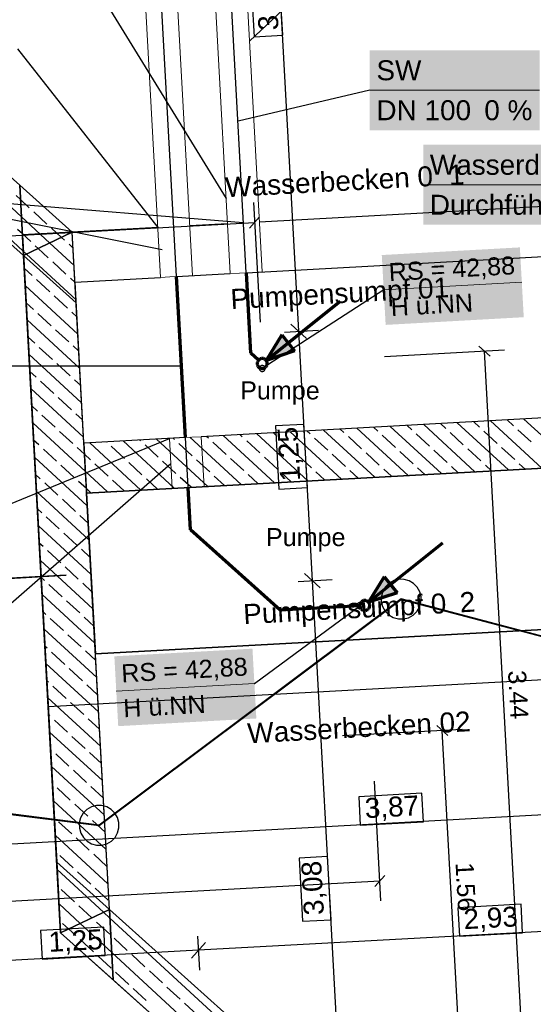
# Model space of a CAD drawing. Extents: x -779 to 790, y -208 to 633.
# Tile 78 of 232: x -199 to -148, y 160 to 259. Entities that reach past the tile are written whole.
import ezdxf
from ezdxf.lldxf.tags import DXFTag

# ---------------------------------------------------------------- set-up
doc = ezdxf.new("R2010")
doc.units = 0
doc.layers.get('0').update_dxf_attribs({"lineweight": 25})
for name, color, linetype, lineweight, true_color in [('01AFU Allgemein Bemaßung-A07F5V4RWF', 7, 'Continuous', 25, 0x848484), ('02 Raster Gebäude-A07F5V4QWF', 7, 'Continuous', 25, 0x848484), ('20 Wasserbecken', 7, 'Continuous', 25, 0x848484), ('20 Zaun innen', 9, 'Continuous', 25, 0x808080), ('ELT Leerrohre', 1, 'Continuous', 35, 0xff0000), ('S_Mass', 150, 'Continuous', 25, 0x007fff), ('S_Schmutzwasser_Grundleitung', 7, 'Continuous', 70, 0x7f5f00), ('X_Mass', 150, 'Continuous', 25, 0x007fff)]:
    doc.layers.add(name, color=color, linetype=linetype, lineweight=lineweight, true_color=true_color)
doc.layers.add('02 Raster Gebäude-A07F5V53WF', color=7, linetype='Continuous', lineweight=13)
doc.layers.add('X_Text', color=7, linetype='Continuous', lineweight=25)
doc.styles.get("Standard").update_dxf_attribs({"font": 'arial.ttf'})
tags = doc.linetypes.add('Strichlinie eng', pattern=[0.115, 0.075, -0.04]).pattern_tags.tags
tags[6:7] = [DXFTag(74, 4), DXFTag(75, 0), DXFTag(340, '0'), DXFTag(46, 1.0), DXFTag(50, 0.0), DXFTag(44, 0.0), DXFTag(45, 0.0)]
tags[4:5] = [DXFTag(74, 4), DXFTag(75, 0), DXFTag(340, '0'), DXFTag(46, 1.0), DXFTag(50, 0.0), DXFTag(44, 0.0), DXFTag(45, 0.0)]
tags = doc.linetypes.add('Strichpunkt', pattern=[1, 0.5, -0.25, 0, -0.25]).pattern_tags.tags
tags[10:11] = [DXFTag(74, 4), DXFTag(75, 0), DXFTag(340, '0'), DXFTag(46, 1.0), DXFTag(50, 0.0), DXFTag(44, 0.0), DXFTag(45, 0.0)]
tags[8:9] = [DXFTag(74, 4), DXFTag(75, 0), DXFTag(340, '0'), DXFTag(46, 1.0), DXFTag(50, 0.0), DXFTag(44, 0.0), DXFTag(45, 0.0)]
tags[6:7] = [DXFTag(74, 4), DXFTag(75, 0), DXFTag(340, '0'), DXFTag(46, 1.0), DXFTag(50, 0.0), DXFTag(44, 0.0), DXFTag(45, 0.0)]
tags[4:5] = [DXFTag(74, 4), DXFTag(75, 0), DXFTag(340, '0'), DXFTag(46, 1.0), DXFTag(50, 0.0), DXFTag(44, 0.0), DXFTag(45, 0.0)]
tags = doc.linetypes.add('STRICHPUNKT2', pattern=[12.7, 6.35, -3.175, 0, -3.175]).pattern_tags.tags
tags[10:11] = [DXFTag(74, 4), DXFTag(75, 0), DXFTag(340, '0'), DXFTag(46, 0.0), DXFTag(50, 0.0), DXFTag(44, 0.0), DXFTag(45, 0.0)]
tags[8:9] = [DXFTag(74, 4), DXFTag(75, 0), DXFTag(340, '0'), DXFTag(46, 0.0), DXFTag(50, 0.0), DXFTag(44, 0.0), DXFTag(45, 0.0)]
tags[6:7] = [DXFTag(74, 4), DXFTag(75, 0), DXFTag(340, '0'), DXFTag(46, 0.0), DXFTag(50, 0.0), DXFTag(44, 0.0), DXFTag(45, 0.0)]
tags[4:5] = [DXFTag(74, 4), DXFTag(75, 0), DXFTag(340, '0'), DXFTag(46, 0.0), DXFTag(50, 0.0), DXFTag(44, 0.0), DXFTag(45, 0.0)]
tags = doc.linetypes.add('Wipeout_Contour-A07F5V4SWF', pattern=[1, 0, -1]).pattern_tags.tags
tags[6:7] = [DXFTag(74, 4), DXFTag(75, 0), DXFTag(340, '0'), DXFTag(46, 1.0), DXFTag(50, 0.0), DXFTag(44, 0.0), DXFTag(45, 0.0)]
tags[4:5] = [DXFTag(74, 4), DXFTag(75, 0), DXFTag(340, '0'), DXFTag(46, 1.0), DXFTag(50, 0.0), DXFTag(44, 0.0), DXFTag(45, 0.0)]

# ---------------------------------------------------------------- blocks, each defined once
blk = doc.blocks.new('Referenz-A07F5V4VWF', base_point=(-401.415, -176.34))
at = {"color": 0, "linetype": 'ByBlock', "lineweight": -2, "ltscale": 12.5}
for p, q in [((-199.009, 242.22), (-213.107, 254.855)), ((-198.622, 235.158), (-217.987, 252.513)), ((-217.987, 252.513), (-198.622, 235.158)), ((-212.72, 247.793), (-198.622, 235.158)), ((-199.009, 242.22), (-198.622, 235.158)), ((-193.742, 237.5), (-199.009, 242.22)), ((-198.622, 235.158), (-199.009, 242.22)), ((-198.622, 235.158), (-193.742, 237.5)), ((-193.742, 237.5), (-198.622, 235.158)), ((-193.356, 230.438), (-193.742, 237.5)), ((-176.329, 233.444), (-136.17, 235.642)), ((-194.913, 167.373), (-198.622, 235.158)), ((-198.622, 235.158), (-194.913, 167.373)), ((-198.622, 235.158), (-193.356, 230.438)), ((-193.356, 230.438), (-198.622, 235.158)), ((-198.622, 235.158), (-195.3, 174.435)), ((-193.469, 232.506), (-184.917, 232.974)), ((-183.319, 233.062), (-177.937, 233.356)), ((-192.587, 216.392), (-193.469, 232.506)), ((-190.033, 169.715), (-193.356, 230.438)), ((-135.289, 219.527), (-180.836, 217.035)), ((-135.289, 219.527), (-180.836, 217.035)), ((-182.434, 216.947), (-192.587, 216.392)), ((-182.434, 216.947), (-192.587, 216.392)), ((-192.587, 216.392), (-192.314, 211.398)), ((-192.314, 211.398), (-135.015, 214.534)), ((-192.314, 211.398), (-135.015, 214.534)), ((-191.432, 195.284), (-192.314, 211.398)), ((-134.134, 198.419), (-191.432, 195.284)), ((-195.3, 174.435), (-190.033, 169.715)), ((-195.3, 174.435), (-194.913, 167.373)), ((-190.033, 169.715), (-195.3, 174.435)), ((-190.033, 169.715), (-194.913, 167.373)), ((-194.913, 167.373), (-190.033, 169.715)), ((-189.647, 162.653), (-190.033, 169.715)), ((-149.494, 133.381), (-190.033, 169.715)), ((-190.033, 169.715), (-189.647, 162.653)), ((-151.53, 128.491), (-194.913, 167.373)), ((-194.913, 167.373), (-149.107, 126.32)), ((-194.913, 167.373), (-189.647, 162.653)), ((-189.647, 162.653), (-152.831, 129.657))]:
    blk.add_line(p, q, dxfattribs=at)
at = {"layer": '01AFU Allgemein Bemaßung-A07F5V4RWF', "color": 0, "lineweight": -2}
for p, q in [((-174.747, 294.215), (-171.101, 227.584)), ((-172.505, 227.507), (-169.104, 227.694)), ((-170.311, 226.876), (-171.891, 228.292)), ((-171.101, 227.584), (-169.735, 202.617)), ((-168.945, 201.909), (-170.525, 203.325)), ((-171.139, 202.54), (-167.737, 202.726)), ((-169.735, 202.617), (-166.367, 141.076)), ((-123.134, 180.454), (-200.406, 176.225)), ((-122.566, 168.83), (-181.124, 165.626)), ((-181.201, 167.03), (-181.015, 163.628)), ((-181.124, 165.626), (-206.09, 164.26)), ((-181.832, 164.836), (-180.416, 166.416))]:
    blk.add_line(p, q, dxfattribs=at)
at = {"layer": '01AFU Allgemein Bemaßung-A07F5V4RWF', "color": 0, "linetype": 'Wipeout_Contour-A07F5V4SWF', "lineweight": -2, "ltscale": 1.625}
for p, q in [((-175.95, 264.423), (-175.547, 257.067)), ((-172.694, 257.223), (-173.097, 264.579)), ((-175.547, 257.067), (-172.694, 257.223)), ((-170.562, 218.264), (-173.416, 218.108)), ((-173.416, 218.108), (-173.069, 211.784)), ((-170.216, 211.94), (-170.562, 218.264)), ((-173.069, 211.784), (-170.216, 211.94)), ((-158.762, 181.337), (-165.087, 180.991)), ((-165.087, 180.991), (-164.931, 178.138)), ((-158.606, 178.484), (-158.762, 181.337)), ((-164.931, 178.138), (-158.606, 178.484)), ((-168.196, 175.01), (-171.049, 174.854)), ((-171.049, 174.854), (-170.703, 168.53)), ((-167.849, 168.686), (-168.196, 175.01)), ((-148.837, 170.225), (-155.162, 169.879)), ((-155.162, 169.879), (-155.006, 167.026)), ((-148.681, 167.372), (-148.837, 170.225)), ((-170.703, 168.53), (-167.849, 168.686)), ((-190.599, 167.94), (-196.924, 167.594)), ((-196.924, 167.594), (-196.768, 164.741)), ((-190.443, 165.087), (-190.599, 167.94)), ((-155.006, 167.026), (-148.681, 167.372)), ((-196.768, 164.741), (-190.443, 165.087))]:
    blk.add_line(p, q, dxfattribs=at)
at = {"layer": '02 Raster Gebäude-A07F5V4QWF', "color": 0, "linetype": 'Strichpunkt', "lineweight": -2, "ltscale": 0.405}
blk.add_line((-201.836, 202.755), (-194.368, 203.164), dxfattribs=at)
at = {"layer": '20 Wasserbecken', "color": 0, "linetype": 'Strichlinie eng', "lineweight": -2, "ltscale": 0.21125}
for p, q in [((-198.622, 235.158), (-217.987, 252.513)), ((-131.45, 240.908), (-175.016, 238.524)), ((-185.191, 237.967), (-198.736, 237.226)), ((-178.211, 238.349), (-181.996, 238.142)), ((-198.736, 237.226), (-196.152, 190.017)), ((-176.329, 233.444), (-136.17, 235.642)), ((-194.913, 167.373), (-198.622, 235.158)), ((-193.469, 232.506), (-184.917, 232.974)), ((-183.319, 233.062), (-177.937, 233.356)), ((-192.587, 216.392), (-193.469, 232.506)), ((-135.289, 219.527), (-180.836, 217.035)), ((-182.434, 216.947), (-192.587, 216.392)), ((-135.015, 214.534), (-192.314, 211.398)), ((-192.314, 211.398), (-191.432, 195.284)), ((-191.432, 195.284), (-134.134, 198.419)), ((-196.152, 190.017), (-128.867, 193.699)), ((-149.107, 126.32), (-194.913, 167.373))]:
    blk.add_line(p, q, dxfattribs=at)
at = {"layer": '20 Wasserbecken', "color": 0, "lineweight": -2}
for p, q in [((-217.987, 252.513), (-198.622, 235.158)), ((-198.835, 239.047), (-212.954, 252.067)), ((-198.647, 235.609), (-212.766, 248.628)), ((-193.742, 237.5), (-199.009, 242.22)), ((-198.929, 240.767), (-199.369, 241.172)), ((-198.046, 239.952), (-198.929, 240.767)), ((-196.281, 238.325), (-197.604, 239.545)), ((-195.988, 236.422), (-198.835, 239.047)), ((-198.741, 237.328), (-199.232, 237.78)), ((-194.824, 236.981), (-195.84, 237.918)), ((-197.908, 236.56), (-198.741, 237.328)), ((-194.516, 236.697), (-194.824, 236.981)), ((-192.587, 216.392), (-193.742, 237.5)), ((-198.317, 235.305), (-198.647, 235.609)), ((-197.153, 235.863), (-197.467, 236.153)), ((-196.144, 234.933), (-197.153, 235.863)), ((-193.561, 234.184), (-195.988, 236.422)), ((-193.655, 235.903), (-194.075, 236.291)), ((-198.622, 235.158), (-194.913, 167.373)), ((-193.373, 230.745), (-198.317, 235.305)), ((-197.771, 233.168), (-198.553, 233.89)), ((-194.379, 233.306), (-195.702, 234.526)), ((-196.006, 231.541), (-197.33, 232.761)), ((-193.467, 232.465), (-193.938, 232.899)), ((-193.185, 227.307), (-198.459, 232.17)), ((-194.242, 229.914), (-195.565, 231.134)), ((-197.633, 229.776), (-198.365, 230.451)), ((-192.997, 223.868), (-198.271, 228.732)), ((-195.869, 228.149), (-197.192, 229.37)), ((-193.279, 229.026), (-193.8, 229.507)), ((-194.104, 226.522), (-195.428, 227.742)), ((-197.496, 226.385), (-198.177, 227.012)), ((-195.731, 224.757), (-197.055, 225.978)), ((-193.091, 225.588), (-193.663, 226.115)), ((-192.808, 220.43), (-198.083, 225.293)), ((-193.967, 223.13), (-195.29, 224.351)), ((-197.358, 222.993), (-197.989, 223.574)), ((-192.62, 216.991), (-197.895, 221.855)), ((-195.594, 221.366), (-196.917, 222.586)), ((-192.902, 222.149), (-193.526, 222.723)), ((-193.829, 219.739), (-195.153, 220.959)), ((-197.221, 219.601), (-197.8, 220.135)), ((-195.456, 217.974), (-196.78, 219.194)), ((-192.714, 218.71), (-193.388, 219.332)), ((-135.289, 219.527), (-180.836, 217.035)), ((-192.432, 213.553), (-197.706, 218.416)), ((-160.138, 213.159), (-165.265, 217.887)), ((-163.166, 217.583), (-163.594, 217.978)), ((-156.796, 213.342), (-161.923, 218.069)), ((-159.774, 217.721), (-160.251, 218.161)), ((-153.453, 213.525), (-158.58, 218.252)), ((-156.382, 217.858), (-156.909, 218.344)), ((-150.111, 213.708), (-155.238, 218.435)), ((-152.991, 217.996), (-153.566, 218.527)), ((-146.768, 213.891), (-151.895, 218.618)), ((-149.599, 218.133), (-150.224, 218.71)), ((-143.426, 214.073), (-148.553, 218.801)), ((-193.692, 216.347), (-195.015, 217.567)), ((-182.434, 216.947), (-192.587, 216.392)), ((-183.517, 216.759), (-183.649, 216.881)), ((-176.85, 212.245), (-181.977, 216.972)), ((-180.125, 216.896), (-180.306, 217.064)), ((-173.508, 212.427), (-178.635, 217.155)), ((-176.733, 217.034), (-176.964, 217.246)), ((-170.166, 212.61), (-175.292, 217.338)), ((-173.341, 217.171), (-173.621, 217.429)), ((-166.823, 212.793), (-171.95, 217.521)), ((-169.949, 217.309), (-170.279, 217.612)), ((-168.185, 215.681), (-169.508, 216.902)), ((-163.481, 212.976), (-168.607, 217.704)), ((-166.558, 217.446), (-166.936, 217.795)), ((-164.793, 215.819), (-166.117, 217.039)), ((-161.401, 215.956), (-162.725, 217.177)), ((-158.01, 216.094), (-159.333, 217.314)), ((-154.618, 216.231), (-155.941, 217.452)), ((-151.226, 216.369), (-152.549, 217.589)), ((-147.834, 216.506), (-149.158, 217.726)), ((-197.084, 216.209), (-197.612, 216.697)), ((-192.526, 215.272), (-193.251, 215.94)), ((-186.878, 211.696), (-192.005, 216.423)), ((-190.3, 216.484), (-190.333, 216.515)), ((-188.535, 214.857), (-189.859, 216.077)), ((-183.535, 211.879), (-188.662, 216.606)), ((-186.908, 216.622), (-186.991, 216.698)), ((-185.144, 214.994), (-186.467, 216.215)), ((-180.193, 212.062), (-185.32, 216.789)), ((-181.752, 215.132), (-183.075, 216.352)), ((-178.36, 215.269), (-179.684, 216.49)), ((-174.968, 215.407), (-176.292, 216.627)), ((-171.577, 215.544), (-172.9, 216.764)), ((-149.461, 214.741), (-150.785, 215.962)), ((-192.244, 210.114), (-197.518, 214.978)), ((-195.319, 214.582), (-196.642, 215.803)), ((-191.927, 214.72), (-192.526, 215.272)), ((-173.204, 213.779), (-174.527, 215)), ((-169.812, 213.917), (-171.135, 215.137)), ((-166.42, 214.054), (-167.744, 215.275)), ((-163.029, 214.192), (-164.352, 215.412)), ((-159.637, 214.329), (-160.96, 215.549)), ((-156.245, 214.467), (-157.568, 215.687)), ((-152.853, 214.604), (-154.177, 215.824)), ((-193.554, 212.955), (-194.878, 214.175)), ((-192.314, 211.398), (-135.015, 214.534)), ((-190.163, 213.092), (-191.486, 214.313)), ((-186.771, 213.23), (-188.094, 214.45)), ((-183.379, 213.367), (-184.703, 214.588)), ((-179.987, 213.505), (-181.311, 214.725)), ((-176.596, 213.642), (-177.919, 214.862)), ((-158.467, 213.25), (-159.196, 213.922)), ((-155.124, 213.433), (-155.804, 214.06)), ((-151.782, 213.616), (-152.412, 214.197)), ((-148.44, 213.799), (-149.02, 214.335)), ((-196.946, 212.818), (-197.424, 213.258)), ((-190.22, 211.513), (-192.432, 213.553)), ((-181.864, 211.97), (-182.938, 212.96)), ((-178.522, 212.153), (-179.546, 213.098)), ((-175.179, 212.336), (-176.154, 213.235)), ((-171.837, 212.519), (-172.763, 213.373)), ((-168.494, 212.702), (-169.371, 213.51)), ((-165.152, 212.885), (-165.979, 213.647)), ((-161.809, 213.068), (-162.587, 213.785)), ((-195.182, 211.19), (-196.505, 212.411)), ((-192.338, 211.833), (-193.113, 212.548)), ((-188.549, 211.604), (-189.722, 212.686)), ((-185.207, 211.787), (-186.33, 212.823)), ((-192.056, 206.675), (-197.33, 211.539)), ((-191.891, 211.421), (-192.338, 211.833)), ((-190.033, 169.715), (-192.314, 211.398)), ((-193.417, 209.563), (-194.74, 210.784)), ((-196.809, 209.426), (-197.236, 209.82)), ((-195.044, 207.799), (-196.368, 209.019)), ((-192.15, 208.395), (-192.976, 209.156)), ((-191.868, 203.237), (-197.142, 208.1)), ((-193.28, 206.171), (-194.603, 207.392)), ((-196.671, 206.034), (-197.048, 206.381)), ((-194.907, 204.407), (-196.23, 205.627)), ((-191.962, 204.956), (-192.838, 205.765)), ((-191.68, 199.798), (-196.954, 204.662)), ((-193.142, 202.78), (-194.466, 204)), ((-196.534, 202.642), (-196.86, 202.943)), ((-194.769, 201.015), (-196.093, 202.235)), ((-191.774, 201.518), (-192.701, 202.373)), ((-191.491, 196.36), (-196.766, 201.223)), ((-193.005, 199.388), (-194.328, 200.608)), ((-196.397, 199.25), (-196.672, 199.504)), ((-194.632, 197.623), (-195.955, 198.844)), ((-191.585, 198.079), (-192.564, 198.981)), ((-191.303, 192.921), (-196.577, 197.785)), ((-192.867, 195.996), (-194.191, 197.217)), ((-196.259, 195.859), (-196.483, 196.065)), ((-194.495, 194.232), (-195.818, 195.452)), ((-191.397, 194.64), (-192.426, 195.589)), ((-191.115, 189.483), (-196.389, 194.346)), ((-192.73, 192.604), (-194.053, 193.825)), ((-196.122, 192.467), (-196.295, 192.627)), ((-191.209, 191.202), (-192.289, 192.198)), ((-194.357, 190.84), (-195.681, 192.06)), ((-190.927, 186.044), (-196.201, 190.908)), ((-192.593, 189.213), (-193.916, 190.433)), ((-195.984, 189.075), (-196.107, 189.188)), ((-194.22, 187.448), (-195.543, 188.668)), ((-191.021, 187.763), (-192.151, 188.806)), ((-190.739, 182.606), (-196.013, 187.469)), ((-192.455, 185.821), (-193.779, 187.041)), ((-195.847, 185.683), (-195.919, 185.75)), ((-190.833, 184.325), (-192.014, 185.414)), ((-194.082, 184.056), (-195.406, 185.277)), ((-190.551, 179.167), (-195.825, 184.031)), ((-192.318, 182.429), (-193.641, 183.649)), ((-195.709, 182.292), (-195.731, 182.311)), ((-193.945, 180.664), (-195.268, 181.885)), ((-190.645, 180.886), (-191.877, 182.022)), ((-190.362, 175.728), (-195.637, 180.592)), ((-192.18, 179.037), (-193.504, 180.258)), ((-193.807, 177.273), (-195.131, 178.493)), ((-190.457, 177.448), (-191.739, 178.63)), ((-190.174, 172.29), (-195.449, 177.153)), ((-192.043, 175.645), (-193.366, 176.866)), ((-193.67, 173.881), (-194.994, 175.101)), ((-190.278, 174.018), (-191.602, 175.239)), ((-190.618, 169.434), (-195.26, 173.715)), ((-191.905, 172.254), (-193.229, 173.474)), ((-193.533, 170.489), (-194.856, 171.71)), ((-190.141, 170.627), (-191.464, 171.847)), ((-192.947, 168.317), (-195.072, 170.276)), ((-191.783, 168.875), (-193.092, 170.082)), ((-149.494, 133.381), (-190.033, 169.715)), ((-191.768, 168.862), (-191.783, 168.875)), ((-189.986, 168.851), (-190.618, 169.434)), ((-150.411, 132.358), (-189.986, 168.851)), ((-194.112, 167.758), (-194.719, 168.318)), ((-193.395, 167.097), (-194.112, 167.758)), ((-189.798, 165.413), (-192.947, 168.317)), ((-190.003, 167.235), (-191.327, 168.455)), ((-194.913, 167.373), (-189.647, 162.653)), ((-191.631, 165.47), (-192.954, 166.691)), ((-188.239, 165.608), (-189.562, 166.828)), ((-189.866, 163.843), (-191.19, 165.063)), ((-152.013, 130.57), (-189.798, 165.413)), ((-186.474, 163.98), (-187.798, 165.201)), ((-189.647, 162.653), (-152.831, 129.657)), ((-188.101, 162.216), (-189.425, 163.436)), ((-184.71, 162.353), (-186.033, 163.574)), ((-186.337, 160.589), (-187.66, 161.809)), ((-182.945, 160.726), (-184.269, 161.946)), ((-181.181, 159.099), (-182.504, 160.319))]:
    blk.add_line(p, q, dxfattribs=at)
at = {"layer": '01AFU Allgemein Bemaßung-A07F5V4RWF', "color": 0, "linetype": 'ByBlock', "lineweight": -2, "ltscale": 1.625, "char_height": 2.00026, "attachment_point": 1}
for s, insert, rotation in [('{\\fArial;3,33}', (-175.096, 257.637), 93.13197), ('{\\fArial;1,25}', (-172.931, 212.525), 93.13197), ('{\\fArial;3,87}', (-164.533, 180.843), 3.13197), ('{\\fArial;3,08}', (-170.554, 169.083), 93.13197), ('{\\fArial;2,93}', (-154.648, 169.729), 3.13197), ('{\\fArial;1,25}', (-196.182, 167.456), 3.13197)]:
    blk.add_mtext(s, dxfattribs=dict(at, insert=insert, rotation=rotation))
at = {"layer": '01AFU Allgemein Bemaßung-A07F5V4RWF', "color": 0, "linetype": 'ByBlock', "lineweight": -2, "ltscale": 0.21125, "char_height": 2.00026, "attachment_point": 1, "rotation": 3.13197}
for s, insert in [('{\\fArial;Wasserbecken 0}', (-178.493, 243)), ('{\\fArial;1}', (-156.144, 244.223)), ('{\\fArial;Pumpensumpf 01}', (-177.972, 231.809)), ('{\\fArial;Pumpensumpf 0}', (-176.694, 200.26)), ('{\\fArial;2}', (-155.033, 201.445)), ('{\\fArial;Wasserbecken 02}', (-176.279, 188.335))]:
    blk.add_mtext(s, dxfattribs=dict(at, insert=insert))
blk = doc.blocks.new('Referenz-A07F5V59WF', base_point=(-759.499, -206.186))
at = {"layer": '02 Raster Gebäude-A07F5V53WF', "color": 0, "linetype": 'Continuous', "ltscale": 117.000008}
for p, q in [((-234.294, 201.021), (-194.356, 203.206)), ((-191.059, 178.132), (-160.836, 200.776)), ((-160.836, 200.776), (-127.176, 191.881)), ((-226.69, 182.629), (-191.059, 178.132))]:
    blk.add_line(p, q, dxfattribs=at)
at = {"layer": '20 Zaun innen', "color": 0, "linetype": 'Continuous', "lineweight": -2, "ltscale": 225.000015}
for p, q in [((-162.035, 202.376), (-162.408, 202.011)), ((-161.58, 202.632), (-162.035, 202.376)), ((-161.074, 202.761), (-161.58, 202.632)), ((-160.552, 202.755), (-161.074, 202.761)), ((-160.049, 202.614), (-160.552, 202.755)), ((-159.6, 202.348), (-160.049, 202.614)), ((-159.235, 201.975), (-159.6, 202.348)), ((-162.674, 201.562), (-162.815, 201.059)), ((-162.408, 202.011), (-162.674, 201.562)), ((-158.979, 201.52), (-159.235, 201.975)), ((-158.85, 201.014), (-158.979, 201.52)), ((-160.84, 200.797), (-191.065, 178.152)), ((-191.054, 178.111), (-160.831, 200.754)), ((-162.815, 201.059), (-162.821, 200.537)), ((-162.821, 200.537), (-162.692, 200.032)), ((-127.177, 191.902), (-160.84, 200.797)), ((-160.831, 200.754), (-127.175, 191.86)), ((-158.997, 199.989), (-158.856, 200.492)), ((-158.856, 200.492), (-158.85, 201.014)), ((-162.692, 200.032), (-162.436, 199.577)), ((-162.436, 199.577), (-162.071, 199.203)), ((-162.071, 199.203), (-161.622, 198.937)), ((-160.092, 198.919), (-159.636, 199.175)), ((-159.636, 199.175), (-159.263, 199.54)), ((-159.263, 199.54), (-158.997, 199.989)), ((-161.622, 198.937), (-161.119, 198.796)), ((-161.119, 198.796), (-160.597, 198.79)), ((-160.597, 198.79), (-160.092, 198.919)), ((-191.065, 178.152), (-226.697, 182.65)), ((-226.683, 182.608), (-191.054, 178.111)), ((-192.285, 179.712), (-192.652, 179.341)), ((-191.834, 179.975), (-192.285, 179.712)), ((-191.331, 180.113), (-191.834, 179.975)), ((-190.809, 180.116), (-191.331, 180.113)), ((-190.304, 179.983), (-190.809, 180.116)), ((-189.85, 179.725), (-190.304, 179.983)), ((-189.479, 179.358), (-189.85, 179.725)), ((-192.911, 178.887), (-193.043, 178.382)), ((-192.652, 179.341), (-192.911, 178.887)), ((-189.216, 178.907), (-189.479, 179.358)), ((-189.078, 178.403), (-189.216, 178.907)), ((-189.075, 177.881), (-189.078, 178.403)), ((-193.043, 178.382), (-193.041, 177.86)), ((-193.041, 177.86), (-192.903, 177.356)), ((-189.208, 177.376), (-189.075, 177.881)), ((-192.903, 177.356), (-192.639, 176.906)), ((-192.639, 176.906), (-192.268, 176.539)), ((-192.268, 176.539), (-191.815, 176.28)), ((-190.284, 176.288), (-189.833, 176.552)), ((-189.833, 176.552), (-189.466, 176.923)), ((-189.466, 176.923), (-189.208, 177.376)), ((-191.815, 176.28), (-191.31, 176.147)), ((-191.31, 176.147), (-190.788, 176.15)), ((-190.788, 176.15), (-190.284, 176.288))]:
    blk.add_line(p, q, dxfattribs=at)
blk = doc.blocks.new('Maß-A07F5V81WF', base_point=(-311.378, 221.086))
at = {"color": 0, "linetype": 'ByBlock', "lineweight": -2, "ltscale": 0.25}
for p, q in [((-175.617, 240.477), (-174.961, 228.495)), ((-175.007, 239.039), (-176.008, 237.922)), ((-310.877, 231.071), (-175.507, 238.48))]:
    blk.add_line(p, q, dxfattribs=at)
blk = doc.blocks.new('Maß-A07F5V83WF', base_point=(-307.79, 162.674))
at = {"color": 0, "linetype": 'ByBlock', "lineweight": -2, "ltscale": 0.25}
for p, q in [((-162.864, 170.57), (-163.52, 182.552)), ((-307.243, 164.671), (-162.974, 172.567)), ((-162.473, 173.125), (-163.474, 172.008))]:
    blk.add_line(p, q, dxfattribs=at)
blk = doc.blocks.new('Maß-A07F5V85WF', base_point=(-166.709, 156.013))
at = {"color": 0, "linetype": 'ByBlock', "lineweight": -2, "ltscale": 0.25}
for p, q in [((-154.727, 187.735), (-166.709, 187.079)), ((-157.283, 188.126), (-156.166, 187.125)), ((-155.024, 156.56), (-156.724, 187.625)), ((-155.583, 157.061), (-154.465, 156.059)), ((-153.027, 156.669), (-165.009, 156.013))]:
    blk.add_line(p, q, dxfattribs=at)
at = {"color": 0, "linetype": 'ByBlock', "lineweight": -2, "ltscale": 0.25, "insert": (-153.601, 174.473), "char_height": 1.8, "attachment_point": 1, "rotation": 273.1327}
blk.add_mtext('{\\fArial;1.56}', dxfattribs=at)
blk = doc.blocks.new('Maß-A07F5V87WF', base_point=(-162.489, 156.358))
at = {"color": 0, "linetype": 'ByBlock', "lineweight": -2, "ltscale": 0.25}
for p, q in [((-153.063, 226.084), (-151.946, 225.083)), ((-150.507, 225.693), (-162.489, 225.036)), ((-148.74, 156.906), (-152.504, 225.583)), ((-146.743, 157.015), (-158.725, 156.358)), ((-149.299, 157.406), (-148.181, 156.405))]:
    blk.add_line(p, q, dxfattribs=at)
at = {"color": 0, "linetype": 'ByBlock', "lineweight": -2, "ltscale": 0.25, "insert": (-148.353, 193.705), "char_height": 1.8, "attachment_point": 1, "rotation": 273.13736}
blk.add_mtext('{\\fArial;3.44}', dxfattribs=at)

msp = doc.modelspace()

# ---------------------------------------------------------------- linework, layer by layer
at = {"layer": 'ELT Leerrohre', "color": 1, "lineweight": 13, "true_color": 0xff0000}
for p, q in [((-187.99, 288.89), (-184.917, 232.974)), ((-181.722, 233.15), (-184.795, 289.065)), ((-181.01, 289.271), (-177.937, 233.356)), ((-174.741, 233.531), (-177.815, 289.447)), ((-184.917, 232.974), (-183.981, 233.025)), ((-183.981, 233.025), (-182.657, 233.098)), ((-182.657, 233.098), (-181.722, 233.15)), ((-177.937, 233.356), (-177.001, 233.407)), ((-177.001, 233.407), (-175.677, 233.48)), ((-175.677, 233.48), (-174.741, 233.531)), ((-184.031, 216.859), (-183.095, 216.911)), ((-184.031, 216.859), (-183.757, 211.867)), ((-183.095, 216.911), (-181.772, 216.984)), ((-181.772, 216.984), (-180.836, 217.035)), ((-180.562, 212.042), (-180.836, 217.035)), ((-183.757, 211.867), (-182.821, 211.918)), ((-182.821, 211.918), (-181.497, 211.991)), ((-181.497, 211.991), (-180.562, 212.042))]:
    msp.add_line(p, q, dxfattribs=at)
at = {"layer": 'ELT Leerrohre', "color": 1, "linetype": 'STRICHPUNKT2', "lineweight": 25, "ltscale": 0.25, "true_color": 0xff0000}
for p, q in [((-183.319, 233.062), (-186.392, 288.977)), ((-176.339, 233.444), (-179.412, 289.359)), ((-182.159, 211.955), (-182.434, 216.947))]:
    msp.add_line(p, q, dxfattribs=at)
at = {"layer": 'S_Mass'}
for p, q in [((-162.582, 231.723), (-174.74, 223.864)), ((-162.591, 231.728), (-162.592, 231.726)), ((-162.592, 231.726), (-162.592, 231.725)), ((-162.592, 231.725), (-162.592, 231.724)), ((-162.592, 231.724), (-162.592, 231.723)), ((-162.592, 231.723), (-162.592, 231.721)), ((-162.592, 231.721), (-162.592, 231.72)), ((-162.592, 231.72), (-162.591, 231.719)), ((-162.59, 231.729), (-162.591, 231.728)), ((-162.591, 231.719), (-162.59, 231.718)), ((-162.589, 231.731), (-162.59, 231.73)), ((-162.59, 231.73), (-162.59, 231.729)), ((-162.59, 231.718), (-162.59, 231.717)), ((-162.59, 231.717), (-162.589, 231.716)), ((-162.588, 231.731), (-162.589, 231.731)), ((-162.589, 231.716), (-162.588, 231.715)), ((-162.586, 231.732), (-162.588, 231.731)), ((-162.588, 231.715), (-162.587, 231.714)), ((-162.587, 231.714), (-162.585, 231.714)), ((-162.585, 231.733), (-162.586, 231.732)), ((-162.584, 231.733), (-162.585, 231.733)), ((-162.585, 231.714), (-162.584, 231.713)), ((-162.583, 231.733), (-162.584, 231.733)), ((-162.584, 231.713), (-162.583, 231.713)), ((-162.581, 231.733), (-162.583, 231.733)), ((-162.583, 231.713), (-162.582, 231.713)), ((-162.582, 231.713), (-162.58, 231.713)), ((-162.58, 231.733), (-162.581, 231.733)), ((-162.579, 231.733), (-162.58, 231.733)), ((-162.58, 231.713), (-162.579, 231.714)), ((-162.578, 231.732), (-162.579, 231.733)), ((-162.579, 231.714), (-162.578, 231.714)), ((-162.576, 231.731), (-162.578, 231.732)), ((-162.578, 231.714), (-162.577, 231.715)), ((-162.577, 231.715), (-162.576, 231.715)), ((-162.575, 231.731), (-162.576, 231.731)), ((-162.576, 231.715), (-162.575, 231.716)), ((-162.575, 231.73), (-162.575, 231.731)), ((-162.574, 231.729), (-162.575, 231.73)), ((-162.575, 231.716), (-162.574, 231.717)), ((-162.573, 231.727), (-162.574, 231.729)), ((-162.574, 231.717), (-162.573, 231.719)), ((-162.573, 231.726), (-162.573, 231.727)), ((-162.572, 231.725), (-162.573, 231.726)), ((-162.573, 231.72), (-162.572, 231.721)), ((-162.573, 231.719), (-162.573, 231.72)), ((-162.572, 231.724), (-162.572, 231.725)), ((-162.572, 231.722), (-162.572, 231.724)), ((-162.572, 231.721), (-162.572, 231.722)), ((-175.038, 223.904), (-175.04, 223.864)), ((-175.04, 223.864), (-175.038, 223.825)), ((-175.03, 223.942), (-175.038, 223.904)), ((-175.038, 223.825), (-175.03, 223.787)), ((-175.018, 223.979), (-175.03, 223.942)), ((-175.03, 223.787), (-175.018, 223.75)), ((-175, 224.014), (-175.018, 223.979)), ((-175.018, 223.75), (-175, 223.714)), ((-174.978, 224.047), (-175, 224.014)), ((-174.952, 224.077), (-174.978, 224.047)), ((-174.923, 224.102), (-174.952, 224.077)), ((-174.89, 224.124), (-174.923, 224.102)), ((-174.855, 224.142), (-174.89, 224.124)), ((-174.818, 224.154), (-174.855, 224.142)), ((-174.839, 223.877), (-174.84, 223.864)), ((-174.84, 223.864), (-174.839, 223.851)), ((-174.837, 223.89), (-174.839, 223.877)), ((-174.839, 223.851), (-174.837, 223.839)), ((-174.833, 223.903), (-174.837, 223.89)), ((-174.837, 223.839), (-174.833, 223.826)), ((-174.827, 223.914), (-174.833, 223.903)), ((-174.833, 223.826), (-174.827, 223.814)), ((-174.82, 223.925), (-174.827, 223.914)), ((-174.827, 223.814), (-174.82, 223.804)), ((-174.811, 223.935), (-174.82, 223.925)), ((-174.82, 223.804), (-174.811, 223.794)), ((-174.779, 224.162), (-174.818, 224.154)), ((-174.801, 223.944), (-174.811, 223.935)), ((-174.811, 223.794), (-174.801, 223.785)), ((-174.79, 223.951), (-174.801, 223.944)), ((-174.801, 223.785), (-174.79, 223.778)), ((-174.779, 223.957), (-174.79, 223.951)), ((-174.79, 223.778), (-174.779, 223.772)), ((-174.74, 224.164), (-174.779, 224.162)), ((-174.766, 223.961), (-174.779, 223.957)), ((-174.779, 223.772), (-174.766, 223.768)), ((-174.753, 223.964), (-174.766, 223.961)), ((-174.766, 223.768), (-174.753, 223.765)), ((-174.74, 223.964), (-174.753, 223.964)), ((-174.753, 223.765), (-174.74, 223.764)), ((-174.701, 224.162), (-174.74, 224.164)), ((-174.727, 223.964), (-174.74, 223.964)), ((-174.74, 223.764), (-174.727, 223.765)), ((-174.714, 223.961), (-174.727, 223.964)), ((-174.727, 223.765), (-174.714, 223.768)), ((-174.702, 223.957), (-174.714, 223.961)), ((-174.714, 223.768), (-174.702, 223.772)), ((-174.69, 223.951), (-174.702, 223.957)), ((-174.702, 223.772), (-174.69, 223.778)), ((-174.663, 224.154), (-174.701, 224.162)), ((-174.679, 223.944), (-174.69, 223.951)), ((-174.69, 223.778), (-174.679, 223.785)), ((-174.67, 223.935), (-174.679, 223.944)), ((-174.679, 223.785), (-174.67, 223.794)), ((-174.661, 223.925), (-174.67, 223.935)), ((-174.67, 223.794), (-174.661, 223.804)), ((-174.626, 224.142), (-174.663, 224.154)), ((-174.654, 223.914), (-174.661, 223.925)), ((-174.661, 223.804), (-174.654, 223.814)), ((-174.648, 223.903), (-174.654, 223.914)), ((-174.654, 223.814), (-174.648, 223.826)), ((-174.644, 223.89), (-174.648, 223.903)), ((-174.648, 223.826), (-174.644, 223.839)), ((-174.641, 223.877), (-174.644, 223.89)), ((-174.644, 223.839), (-174.641, 223.851)), ((-174.64, 223.864), (-174.641, 223.877)), ((-174.641, 223.851), (-174.64, 223.864)), ((-174.59, 224.124), (-174.626, 224.142)), ((-174.558, 224.102), (-174.59, 224.124)), ((-174.528, 224.077), (-174.558, 224.102)), ((-174.502, 224.047), (-174.528, 224.077)), ((-174.481, 224.014), (-174.502, 224.047)), ((-174.463, 223.979), (-174.481, 224.014)), ((-174.481, 223.714), (-174.463, 223.75)), ((-174.451, 223.942), (-174.463, 223.979)), ((-174.463, 223.75), (-174.451, 223.787)), ((-174.443, 223.904), (-174.451, 223.942)), ((-174.451, 223.787), (-174.443, 223.825)), ((-174.44, 223.864), (-174.443, 223.904)), ((-174.443, 223.825), (-174.44, 223.864)), ((-175, 223.714), (-174.978, 223.682)), ((-174.978, 223.682), (-174.952, 223.652)), ((-174.952, 223.652), (-174.923, 223.626)), ((-174.923, 223.626), (-174.89, 223.605)), ((-174.89, 223.605), (-174.855, 223.587)), ((-174.855, 223.587), (-174.818, 223.575)), ((-174.818, 223.575), (-174.779, 223.567)), ((-174.779, 223.567), (-174.74, 223.564)), ((-174.74, 223.564), (-174.701, 223.567)), ((-174.701, 223.567), (-174.663, 223.575)), ((-174.663, 223.575), (-174.626, 223.587)), ((-174.626, 223.587), (-174.59, 223.605)), ((-174.59, 223.605), (-174.558, 223.626)), ((-174.558, 223.626), (-174.528, 223.652)), ((-174.528, 223.652), (-174.502, 223.682)), ((-174.502, 223.682), (-174.481, 223.714)), ((-175.523, 192.324), (-164.982, 200.115)), ((-165.279, 200.154), (-165.282, 200.115)), ((-165.282, 200.115), (-165.279, 200.076)), ((-165.272, 200.193), (-165.279, 200.154)), ((-165.259, 200.23), (-165.272, 200.193)), ((-165.242, 200.265), (-165.259, 200.23)), ((-165.22, 200.298), (-165.242, 200.265)), ((-165.194, 200.327), (-165.22, 200.298)), ((-165.164, 200.353), (-165.194, 200.327)), ((-165.132, 200.375), (-165.164, 200.353)), ((-165.097, 200.392), (-165.132, 200.375)), ((-165.059, 200.405), (-165.097, 200.392)), ((-165.081, 200.128), (-165.082, 200.115)), ((-165.082, 200.115), (-165.081, 200.102)), ((-165.078, 200.141), (-165.081, 200.128)), ((-165.081, 200.102), (-165.078, 200.089)), ((-165.074, 200.153), (-165.078, 200.141)), ((-165.078, 200.089), (-165.074, 200.077)), ((-165.068, 200.165), (-165.074, 200.153)), ((-165.061, 200.176), (-165.068, 200.165)), ((-165.053, 200.186), (-165.061, 200.176)), ((-165.021, 200.412), (-165.059, 200.405)), ((-165.043, 200.194), (-165.053, 200.186)), ((-165.032, 200.202), (-165.043, 200.194)), ((-165.02, 200.207), (-165.032, 200.202)), ((-164.982, 200.415), (-165.021, 200.412)), ((-165.008, 200.212), (-165.02, 200.207)), ((-164.995, 200.214), (-165.008, 200.212)), ((-164.982, 200.215), (-164.995, 200.214)), ((-164.943, 200.412), (-164.982, 200.415)), ((-164.969, 200.214), (-164.982, 200.215)), ((-164.956, 200.212), (-164.969, 200.214)), ((-164.944, 200.207), (-164.956, 200.212)), ((-164.932, 200.202), (-164.944, 200.207)), ((-164.904, 200.405), (-164.943, 200.412)), ((-164.921, 200.194), (-164.932, 200.202)), ((-164.911, 200.186), (-164.921, 200.194)), ((-164.903, 200.176), (-164.911, 200.186)), ((-164.867, 200.392), (-164.904, 200.405)), ((-164.895, 200.165), (-164.903, 200.176)), ((-164.889, 200.153), (-164.895, 200.165)), ((-164.885, 200.141), (-164.889, 200.153)), ((-164.889, 200.077), (-164.885, 200.089)), ((-164.883, 200.128), (-164.885, 200.141)), ((-164.885, 200.089), (-164.883, 200.102)), ((-164.882, 200.115), (-164.883, 200.128)), ((-164.883, 200.102), (-164.882, 200.115)), ((-164.832, 200.375), (-164.867, 200.392)), ((-164.799, 200.353), (-164.832, 200.375)), ((-164.77, 200.327), (-164.799, 200.353)), ((-164.744, 200.298), (-164.77, 200.327)), ((-164.722, 200.265), (-164.744, 200.298)), ((-164.705, 200.23), (-164.722, 200.265)), ((-164.692, 200.193), (-164.705, 200.23)), ((-164.684, 200.154), (-164.692, 200.193)), ((-164.682, 200.115), (-164.684, 200.154)), ((-164.684, 200.076), (-164.682, 200.115)), ((-165.279, 200.076), (-165.272, 200.037)), ((-165.272, 200.037), (-165.259, 200)), ((-165.259, 200), (-165.242, 199.965)), ((-165.242, 199.965), (-165.22, 199.932)), ((-165.22, 199.932), (-165.194, 199.903)), ((-165.194, 199.903), (-165.164, 199.877)), ((-165.164, 199.877), (-165.132, 199.855)), ((-165.132, 199.855), (-165.097, 199.838)), ((-165.097, 199.838), (-165.059, 199.825)), ((-165.074, 200.077), (-165.068, 200.065)), ((-165.068, 200.065), (-165.061, 200.054)), ((-165.061, 200.054), (-165.053, 200.044)), ((-165.059, 199.825), (-165.021, 199.818)), ((-165.053, 200.044), (-165.043, 200.036)), ((-165.043, 200.036), (-165.032, 200.028)), ((-165.032, 200.028), (-165.02, 200.023)), ((-165.021, 199.818), (-164.982, 199.815)), ((-165.02, 200.023), (-165.008, 200.018)), ((-165.008, 200.018), (-164.995, 200.016)), ((-164.995, 200.016), (-164.982, 200.015)), ((-164.982, 200.015), (-164.969, 200.016)), ((-164.982, 199.815), (-164.943, 199.818)), ((-164.969, 200.016), (-164.956, 200.018)), ((-164.956, 200.018), (-164.944, 200.023)), ((-164.944, 200.023), (-164.932, 200.028)), ((-164.943, 199.818), (-164.904, 199.825)), ((-164.932, 200.028), (-164.921, 200.036)), ((-164.921, 200.036), (-164.911, 200.044)), ((-164.911, 200.044), (-164.903, 200.054)), ((-164.904, 199.825), (-164.867, 199.838)), ((-164.903, 200.054), (-164.895, 200.065)), ((-164.895, 200.065), (-164.889, 200.077)), ((-164.867, 199.838), (-164.832, 199.855)), ((-164.832, 199.855), (-164.799, 199.877)), ((-164.799, 199.877), (-164.77, 199.903)), ((-164.77, 199.903), (-164.744, 199.932)), ((-164.744, 199.932), (-164.722, 199.965)), ((-164.722, 199.965), (-164.705, 200)), ((-164.705, 200), (-164.692, 200.037)), ((-164.692, 200.037), (-164.684, 200.076)), ((-175.532, 192.327), (-175.533, 192.326)), ((-175.533, 192.326), (-175.533, 192.325)), ((-175.533, 192.325), (-175.533, 192.323)), ((-175.533, 192.323), (-175.533, 192.322)), ((-175.533, 192.322), (-175.533, 192.321)), ((-175.533, 192.321), (-175.532, 192.319)), ((-175.531, 192.329), (-175.532, 192.328)), ((-175.532, 192.328), (-175.532, 192.327)), ((-175.532, 192.319), (-175.531, 192.318)), ((-175.53, 192.33), (-175.531, 192.329)), ((-175.531, 192.318), (-175.531, 192.317)), ((-175.531, 192.317), (-175.53, 192.316)), ((-175.529, 192.332), (-175.53, 192.331)), ((-175.53, 192.331), (-175.53, 192.33)), ((-175.53, 192.316), (-175.529, 192.316)), ((-175.527, 192.333), (-175.529, 192.332)), ((-175.529, 192.316), (-175.528, 192.315)), ((-175.528, 192.315), (-175.526, 192.314)), ((-175.526, 192.333), (-175.527, 192.333)), ((-175.525, 192.334), (-175.526, 192.333)), ((-175.526, 192.314), (-175.525, 192.314)), ((-175.524, 192.334), (-175.525, 192.334)), ((-175.525, 192.314), (-175.524, 192.314)), ((-175.522, 192.334), (-175.524, 192.334)), ((-175.524, 192.314), (-175.522, 192.314)), ((-175.521, 192.334), (-175.522, 192.334)), ((-175.522, 192.314), (-175.521, 192.314)), ((-175.52, 192.333), (-175.521, 192.334)), ((-175.521, 192.314), (-175.52, 192.314)), ((-175.519, 192.333), (-175.52, 192.333)), ((-175.52, 192.314), (-175.519, 192.315)), ((-175.517, 192.332), (-175.519, 192.333)), ((-175.519, 192.315), (-175.518, 192.315)), ((-175.518, 192.315), (-175.517, 192.316)), ((-175.516, 192.331), (-175.517, 192.332)), ((-175.517, 192.316), (-175.516, 192.317)), ((-175.515, 192.33), (-175.516, 192.331)), ((-175.516, 192.317), (-175.515, 192.318)), ((-175.515, 192.329), (-175.515, 192.33)), ((-175.514, 192.328), (-175.515, 192.329)), ((-175.515, 192.318), (-175.514, 192.319)), ((-175.514, 192.327), (-175.514, 192.328)), ((-175.513, 192.326), (-175.514, 192.327)), ((-175.514, 192.321), (-175.513, 192.322)), ((-175.514, 192.319), (-175.514, 192.321)), ((-175.513, 192.324), (-175.513, 192.326)), ((-175.513, 192.323), (-175.513, 192.324)), ((-175.513, 192.322), (-175.513, 192.323))]:
    msp.add_line(p, q, dxfattribs=at)
at = {"layer": 'S_Mass', "lineweight": 18}
for p, q in [((-162.582, 231.723), (-148.763, 232.491)), ((-189.342, 191.556), (-175.523, 192.324))]:
    msp.add_line(p, q, dxfattribs=at)
at = {"layer": 'S_Mass', "color": 7, "true_color": 0xffffff}
for points in [[(-148.914, 235.218), (-162.776, 235.218), (-148.957, 235.985)], [(-162.431, 228.996), (-148.914, 235.218), (-162.776, 235.218)], [(-148.569, 228.996), (-162.431, 228.996), (-148.914, 235.218)], [(-162.388, 228.228), (-148.569, 228.996), (-162.431, 228.996)], [(-175.675, 195.051), (-189.537, 195.051), (-175.717, 195.818)], [(-189.191, 188.829), (-175.675, 195.051), (-189.537, 195.051)], [(-175.329, 188.829), (-189.191, 188.829), (-175.675, 195.051)], [(-189.148, 188.061), (-175.329, 188.829), (-189.191, 188.829)]]:
    msp.add_solid(points, dxfattribs=at)
at = {"layer": 'S_Schmutzwasser_Grundleitung'}
for p, q in [((-182.434, 216.947), (-183.319, 233.062)), ((-175.886, 225.391), (-176.329, 233.444)), ((-174.35, 224.677), (-166.939, 230.618)), ((-172.792, 227.241), (-174.35, 224.677)), ((-172.792, 227.241), (-171.509, 225.64)), ((-175.113, 224.698), (-175.886, 225.391)), ((-175.053, 224.755), (-175.101, 224.71)), ((-174.999, 224.792), (-175.053, 224.755)), ((-174.941, 224.822), (-174.999, 224.792)), ((-174.88, 224.845), (-174.941, 224.822)), ((-174.816, 224.859), (-174.88, 224.845)), ((-174.751, 224.864), (-174.816, 224.859)), ((-174.686, 224.861), (-174.751, 224.864)), ((-174.621, 224.85), (-174.686, 224.861)), ((-174.559, 224.83), (-174.621, 224.85)), ((-174.5, 224.803), (-174.559, 224.83)), ((-174.444, 224.767), (-174.5, 224.803)), ((-174.394, 224.725), (-174.444, 224.767)), ((-174.35, 224.677), (-174.394, 224.725)), ((-171.509, 225.64), (-174.35, 224.677)), ((-175.237, 224.419), (-175.24, 224.354)), ((-175.24, 224.354), (-175.235, 224.289)), ((-175.226, 224.484), (-175.237, 224.419)), ((-175.235, 224.289), (-175.22, 224.225)), ((-175.206, 224.546), (-175.226, 224.484)), ((-175.22, 224.225), (-175.198, 224.163)), ((-175.179, 224.605), (-175.206, 224.546)), ((-175.198, 224.163), (-175.168, 224.105)), ((-175.143, 224.66), (-175.179, 224.605)), ((-175.168, 224.105), (-175.13, 224.052)), ((-175.101, 224.71), (-175.143, 224.66)), ((-175.13, 224.052), (-175.086, 224.003)), ((-175.086, 224.003), (-175.036, 223.961)), ((-175.036, 223.961), (-174.981, 223.926)), ((-174.981, 223.926), (-174.922, 223.899)), ((-174.922, 223.899), (-174.859, 223.879)), ((-174.859, 223.879), (-174.795, 223.867)), ((-174.795, 223.867), (-174.73, 223.865)), ((-174.73, 223.865), (-174.665, 223.87)), ((-174.665, 223.87), (-174.601, 223.884)), ((-174.601, 223.884), (-174.539, 223.907)), ((-174.539, 223.907), (-174.481, 223.937)), ((-174.481, 223.937), (-174.428, 223.974)), ((-174.428, 223.974), (-174.379, 224.018)), ((-174.379, 224.018), (-174.337, 224.069)), ((-174.313, 224.624), (-174.35, 224.677)), ((-174.337, 224.069), (-174.302, 224.124)), ((-174.283, 224.566), (-174.313, 224.624)), ((-174.302, 224.124), (-174.274, 224.183)), ((-174.26, 224.504), (-174.283, 224.566)), ((-174.274, 224.183), (-174.255, 224.245)), ((-174.246, 224.44), (-174.26, 224.504)), ((-174.255, 224.245), (-174.243, 224.31)), ((-174.24, 224.375), (-174.246, 224.44)), ((-174.243, 224.31), (-174.24, 224.375)), ((-181.926, 207.716), (-182.159, 211.955)), ((-172.96, 199.681), (-181.926, 207.716)), ((-164.093, 200.455), (-156.681, 206.396)), ((-162.535, 203.019), (-164.093, 200.455)), ((-162.535, 203.019), (-161.251, 201.417)), ((-161.251, 201.417), (-164.093, 200.455)), ((-164.982, 200.115), (-172.96, 199.681)), ((-164.98, 200.197), (-164.982, 200.132)), ((-164.982, 200.132), (-164.977, 200.066)), ((-164.968, 200.261), (-164.98, 200.197)), ((-164.948, 200.324), (-164.968, 200.261)), ((-164.921, 200.383), (-164.948, 200.324)), ((-164.886, 200.438), (-164.921, 200.383)), ((-164.844, 200.488), (-164.886, 200.438)), ((-164.795, 200.532), (-164.844, 200.488)), ((-164.742, 200.57), (-164.795, 200.532)), ((-164.684, 200.6), (-164.742, 200.57)), ((-164.622, 200.622), (-164.684, 200.6)), ((-164.558, 200.636), (-164.622, 200.622)), ((-164.493, 200.642), (-164.558, 200.636)), ((-164.428, 200.639), (-164.493, 200.642)), ((-164.363, 200.628), (-164.428, 200.639)), ((-164.301, 200.608), (-164.363, 200.628)), ((-164.242, 200.58), (-164.301, 200.608)), ((-164.187, 200.545), (-164.242, 200.58)), ((-164.137, 200.503), (-164.187, 200.545)), ((-164.092, 200.455), (-164.137, 200.503)), ((-164.055, 200.401), (-164.092, 200.455)), ((-164.025, 200.343), (-164.055, 200.401)), ((-164.002, 200.282), (-164.025, 200.343)), ((-163.988, 200.218), (-164.002, 200.282)), ((-163.997, 200.023), (-163.986, 200.087)), ((-163.983, 200.153), (-163.988, 200.218)), ((-163.986, 200.087), (-163.983, 200.153)), ((-164.977, 200.066), (-164.963, 200.003)), ((-164.963, 200.003), (-164.94, 199.941)), ((-164.94, 199.941), (-164.91, 199.883)), ((-164.91, 199.883), (-164.873, 199.829)), ((-164.873, 199.829), (-164.829, 199.781)), ((-164.829, 199.781), (-164.778, 199.739)), ((-164.778, 199.739), (-164.723, 199.704)), ((-164.723, 199.704), (-164.664, 199.676)), ((-164.664, 199.676), (-164.602, 199.657)), ((-164.602, 199.657), (-164.537, 199.645)), ((-164.537, 199.645), (-164.472, 199.642)), ((-164.472, 199.642), (-164.407, 199.648)), ((-164.407, 199.648), (-164.343, 199.662)), ((-164.343, 199.662), (-164.281, 199.684)), ((-164.281, 199.684), (-164.223, 199.715)), ((-164.223, 199.715), (-164.17, 199.752)), ((-164.17, 199.752), (-164.122, 199.796)), ((-164.122, 199.796), (-164.08, 199.846)), ((-164.08, 199.846), (-164.044, 199.901)), ((-164.044, 199.901), (-164.017, 199.961)), ((-164.017, 199.961), (-163.997, 200.023))]:
    msp.add_line(p, q, dxfattribs=at)
for points in [[(-171.509, 225.64), (-173.765, 225.64), (-172.792, 227.241)], [(-174.35, 224.677), (-171.509, 225.64), (-173.765, 225.64)], [(-161.251, 201.417), (-163.508, 201.417), (-162.535, 203.019)], [(-164.093, 200.455), (-161.251, 201.417), (-163.508, 201.417)]]:
    msp.add_solid(points, dxfattribs=at)
at = {"layer": 'X_Mass'}
for p, q in [((-197.495, 271.992), (-178.351, 240.888)), ((-167.007, 265.135), (-176.011, 256.629)), ((-199.226, 255.864), (-185.191, 237.966)), ((-163.978, 251.715), (-177.163, 248.627)), ((-163.987, 251.718), (-163.988, 251.716)), ((-163.988, 251.716), (-163.988, 251.715)), ((-163.988, 251.715), (-163.988, 251.714)), ((-163.988, 251.714), (-163.987, 251.712)), ((-163.986, 251.72), (-163.987, 251.719)), ((-163.987, 251.719), (-163.987, 251.718)), ((-163.987, 251.712), (-163.987, 251.711)), ((-163.987, 251.711), (-163.986, 251.71)), ((-163.985, 251.722), (-163.986, 251.721)), ((-163.986, 251.721), (-163.986, 251.72)), ((-163.986, 251.71), (-163.986, 251.709)), ((-163.986, 251.709), (-163.985, 251.708)), ((-163.984, 251.723), (-163.985, 251.722)), ((-163.985, 251.708), (-163.984, 251.707)), ((-163.983, 251.724), (-163.984, 251.723)), ((-163.984, 251.707), (-163.983, 251.706)), ((-163.981, 251.724), (-163.983, 251.724)), ((-163.983, 251.706), (-163.981, 251.706)), ((-163.98, 251.725), (-163.981, 251.724)), ((-163.981, 251.706), (-163.98, 251.705)), ((-163.979, 251.725), (-163.98, 251.725)), ((-163.98, 251.705), (-163.979, 251.705)), ((-163.978, 251.725), (-163.979, 251.725)), ((-163.979, 251.705), (-163.978, 251.705)), ((-163.976, 251.725), (-163.978, 251.725)), ((-163.978, 251.705), (-163.976, 251.705)), ((-163.975, 251.725), (-163.976, 251.725)), ((-163.976, 251.705), (-163.975, 251.705)), ((-163.974, 251.724), (-163.975, 251.725)), ((-163.975, 251.705), (-163.974, 251.706)), ((-163.973, 251.724), (-163.974, 251.724)), ((-163.974, 251.706), (-163.973, 251.706)), ((-163.972, 251.723), (-163.973, 251.724)), ((-163.973, 251.706), (-163.972, 251.707)), ((-163.971, 251.722), (-163.972, 251.723)), ((-163.972, 251.707), (-163.971, 251.708)), ((-163.97, 251.721), (-163.971, 251.722)), ((-163.971, 251.708), (-163.97, 251.709)), ((-163.969, 251.72), (-163.97, 251.721)), ((-163.97, 251.709), (-163.969, 251.71)), ((-163.968, 251.719), (-163.969, 251.72)), ((-163.969, 251.71), (-163.968, 251.711)), ((-163.968, 251.718), (-163.968, 251.719)), ((-163.968, 251.716), (-163.968, 251.718)), ((-163.968, 251.715), (-163.968, 251.716)), ((-163.968, 251.714), (-163.968, 251.715)), ((-163.968, 251.712), (-163.968, 251.714)), ((-163.968, 251.711), (-163.968, 251.712)), ((-213.35, 241.488), (-184.736, 235.789)), ((-213.35, 241.478), (-176.663, 238.486)), ((-205.237, 224.113), (-182.827, 224.113)), ((-205.695, 207.934), (-184.031, 216.859)), ((-203.868, 196.86), (-183.894, 214.363))]:
    msp.add_line(p, q, dxfattribs=at)
at = {"layer": 'X_Mass', "lineweight": 18}
for p, q in [((-163.978, 251.715), (-146.99, 251.715)), ((-158.633, 242.252), (-140.199, 242.252))]:
    msp.add_line(p, q, dxfattribs=at)
at = {"layer": 'X_Mass', "color": 7, "true_color": 0xffffff}
for points in [[(-163.978, 247.715), (-146.99, 247.715), (-163.978, 255.715)], [(-146.99, 247.715), (-163.978, 255.715), (-146.99, 255.715)], [(-158.633, 238.252), (-140.199, 238.252), (-158.633, 246.252)], [(-140.199, 238.252), (-158.633, 246.252), (-140.199, 246.252)]]:
    msp.add_solid(points, dxfattribs=at)

# ---------------------------------------------------------------- block references
at = {"color": 8, "lineweight": 25, "ltscale": 1250, "true_color": 0x808080}
msp.add_blockref('Referenz-A07F5V59WF', (-759.499, -206.186), dxfattribs=at)
at = {"color": 8, "lineweight": 25, "ltscale": 12.5, "true_color": 0x808080}
msp.add_blockref('Referenz-A07F5V4VWF', (-401.415, -176.34), dxfattribs=at)
at = {"layer": 'S_Mass', "ltscale": 0.25}
for name, p in [('Maß-A07F5V81WF', (-311.378, 221.086)), ('Maß-A07F5V87WF', (-162.489, 156.358)), ('Maß-A07F5V85WF', (-166.709, 156.013)), ('Maß-A07F5V83WF', (-307.79, 162.674))]:
    msp.add_blockref(name, p, dxfattribs=at)

# ---------------------------------------------------------------- texts
at = {"layer": 'S_Mass', "char_height": 1.8, "attachment_point": 1, "rotation": 3.18}
for s, insert in [('{\\fArial;RS = 42,88}', (-162.13, 234.402)), ('{\\fArial;H ü.NN}', (-161.936, 230.908)), ('{\\fArial;RS = 42,88}', (-188.89, 194.235)), ('{\\fArial;H ü.NN}', (-188.696, 190.741))]:
    msp.add_mtext(s, dxfattribs=dict(at, insert=insert))
at = {"layer": 'X_Mass', "char_height": 2, "attachment_point": 1}
for s, insert in [('{\\fArial;MIt Ringraumdichtung}', (-227.154, 256.864)), ('{\\fArial;SW}', (-163.311, 254.715)), ('{\\fArial;DN 100}', (-163.311, 250.715)), ('{\\fArial;0 %}', (-152.518, 250.715)), ('{\\fArial;Wasserdichte}', (-157.966, 245.252)), ('{\\fArial;Durchführung}', (-157.966, 241.252))]:
    msp.add_mtext(s, dxfattribs=dict(at, insert=insert))
at = {"layer": 'X_Text', "ltscale": 0.25, "char_height": 1.8, "attachment_point": 1}
for insert in [(-176.951, 222.57), (-174.371, 207.886)]:
    msp.add_mtext('{\\fArial;Pumpe}', dxfattribs=dict(at, insert=insert))

doc.saveas('drawing.dxf')
